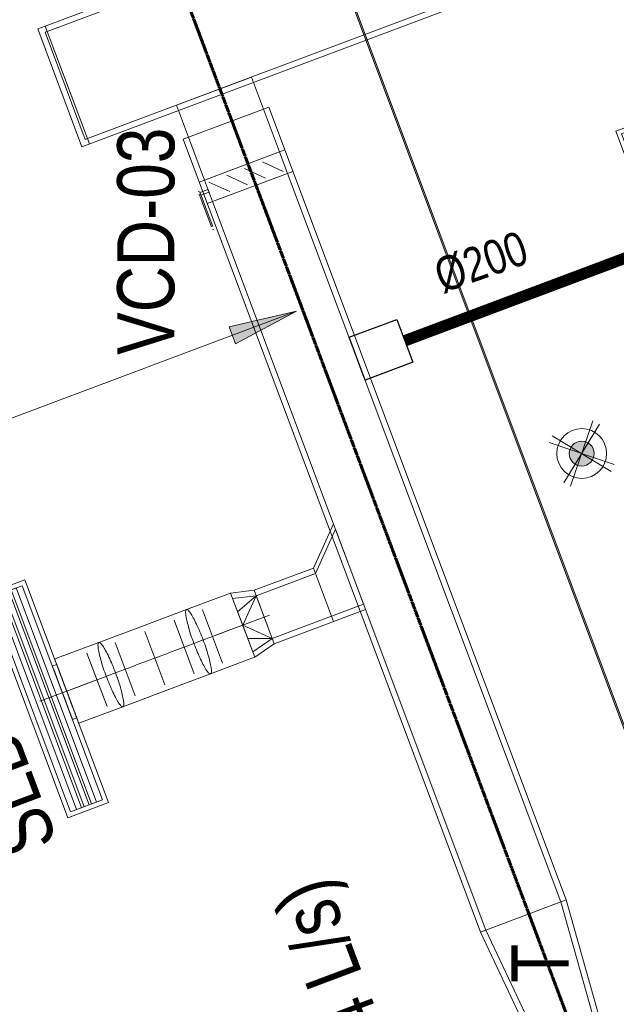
# Model space of a CAD drawing. Header units: millimetres. Extents: x -116878 to 389011, y -1241 to 103674.
# Tile 16 of 103: x 55164 to 57775, y 26896 to 31202. Entities that reach past the tile are written whole.
import ezdxf

# ---------------------------------------------------------------- set-up
doc = ezdxf.new("R2010")
doc.units = ezdxf.units.MM
doc.header["$MEASUREMENT"] = 0
doc.linetypes.add('DASHED', pattern=[0.75, 0.5, -0.25])
doc.layers.get('0').update_dxf_attribs({"color": 252})
for name, color, linetype, lineweight in [('& Lighting (Ceiling)', 160, 'Continuous', 15), ('A-DETL-GENF', 7, 'Continuous', 13), ('E Celing Lighting', 5, 'DASHED', 5), ('flooring 2', 252, 'Continuous', 0), ('G-ANNO-TEXT', 7, 'Continuous', 5), ('M-HVAC-CDFF', 7, 'Continuous', 5), ('M-HVAC-DUCT', 7, 'Continuous', 15), ('M-HVAC-DUCT-CNTR', 7, 'Continuous', 5), ('M-HVAC-DUCT-IDEN', 7, 'Continuous', 13), ('MEPTEK-SAD', 6, 'Continuous', 30), ('Pendant Light', 160, 'Continuous', 15)]:
    doc.layers.add(name, color=color, linetype=linetype, lineweight=lineweight)
doc.layers.add('E Floor Lighting', color=5, linetype='DASHED')
doc.styles.add('Arial_1', font='arial.ttf', dxfattribs={"width": 0.8, "height": 250})
doc.linetypes.add('ZIGZAG', pattern='A,0.0001,-0.2,[131,ltypeshp.shx,S=0.2,R=0,X=-0.2,Y=0],-0.4,[131,ltypeshp.shx,S=0.2,R=180,X=0.2,Y=0],-0.2', length=0.8001)

# ---------------------------------------------------------------- blocks, each defined once
blk = doc.blocks.new('zw$CED2')
at = {"layer": 'flooring 2', "transparency": 33554687}
h = blk.add_hatch(color=256, dxfattribs=at)
h.dxf.hatch_style = 1
h.paths.add_polyline_path([(-19583.2, -18086.6), (-17678.5, -17363.8, 0.437591), (-16499.9, -18639.6, 0.08215), (-16119.1, -18576.7), (-15183.3, -18196.7, 0.630086), (-14458.8, -16130.4), (-12041.2, -15224.5), (-10983.6, -14827.4), (-10838.5, -15210.1, 0.698607), (-9282, -22355.3), (-9282, -25507.4), (-15879.7, -27963.4)])
h.paths.add_polyline_path([(-19575.5, -18090.1), (-17685.2, -17372.7, 0.435223), (-16499.9, -18645.6, 0.082186), (-16117, -18582.3), (-15181.9, -18202.5, 0.62718), (-14447.9, -16132.8), (-12039.1, -15230.2), (-10987, -14835.1), (-10845.8, -15207.7, 0.697642), (-9288, -22360.6), (-9288, -25503.2), (-15876.2, -27955.7)], flags=16)
for points in [[(-19583.2, -18086.6), (-17678.5, -17363.8, 0.437591), (-16499.9, -18639.6, 0.08215), (-16119.1, -18576.7), (-15183.3, -18196.7, 0.630086), (-14458.8, -16130.4), (-12041.2, -15224.5), (-10983.6, -14827.4), (-10838.5, -15210.1, 0.698607), (-9282, -22355.3), (-9282, -25507.4), (-15879.7, -27963.4)], [(-19575.5, -18090.1), (-17685.2, -17372.7, 0.435223), (-16499.9, -18645.6, 0.082186), (-16117, -18582.3), (-15181.9, -18202.5, 0.62718), (-14447.9, -16132.8), (-12039.1, -15230.2), (-10987, -14835.1), (-10845.8, -15207.7, 0.697642), (-9288, -22360.6), (-9288, -25503.2), (-15876.2, -27955.7)]]:
    blk.add_lwpolyline(points, format="xyb", close=True, dxfattribs=at)
blk = doc.blocks.new('Light01')
at = {"layer": 'Pendant Light', "lineweight": 5}
h = blk.add_hatch(color=160, dxfattribs=at)
h.dxf.hatch_style = 1
edge = h.paths.add_edge_path()
edge.add_arc((660.41, 184.29), 4.97, 20.1178, 380.1178)
at = {"layer": 'Pendant Light', "transparency": 33554559}
h = blk.add_hatch(color=160, dxfattribs=at)
h.dxf.hatch_style = 1
edge = h.paths.add_edge_path()
edge.add_arc((660.41, 184.29), 4.97, -90, 270)
at = {"layer": 'Pendant Light', "color": 160, "lineweight": 5}
for points in [[(664.8, 197.3), (656.02, 171.29)], [(667.5, 196.05), (653.32, 172.54)], [(673.41, 179.9), (647.41, 188.69)], [(648.66, 191.38), (672.16, 177.21)]]:
    blk.add_lwpolyline(points, dxfattribs=at)
for radius in [9.94, 9.94, 4.97, 4.97]:
    blk.add_circle((660.41, 184.29), radius, dxfattribs=at)
blk = doc.blocks.new('ljbsdinfpn')
at = {"layer": 'E Celing Lighting', "xscale": -0.4320000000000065, "yscale": 0.4320000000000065, "zscale": 0.4320000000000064, "rotation": 90}
blk.add_blockref('Light01', (-23078.1, -803.19, 0), dxfattribs=at)
blk = doc.blocks.new('suygseg')
at = {"layer": 'Pendant Light', "xscale": -1, "rotation": 180}
blk.add_blockref('ljbsdinfpn', (36738.34, -1539.55, 0), dxfattribs=at)
blk = doc.blocks.new('*E500', base_point=(13518.83, 491.85, 0))
at = {"layer": '& Lighting (Ceiling)', "rotation": 359.9999999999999}
blk.add_blockref('suygseg', (0, 1181.58), dxfattribs=at)
blk = doc.blocks.new('V_SLBG WITH PLENUM _350 H_ - V_SLBG_1000X150-15715090-AIR CONDITIONING HVAC LAYOUT- PART PLAN - L4-ZONE  7')
at = {"layer": 'M-HVAC-CDFF', "color": 140, "true_color": 0x00bfff}
for p, q in [((579216.5, -9755.6), (579149.8, -9933.5)), ((579149.8, -9933.5), (579216.5, -9755.6)), ((580190.3, -10120.8), (579216.5, -9755.6)), ((579216.5, -9755.6), (580190.3, -10120.8)), ((579216.5, -9755.6), (579216.5, -9755.6)), ((579228.2, -9781.3), (579175.5, -9921.8)), ((579175.6, -9921.8), (579228.2, -9781.4)), ((579228.2, -9781.4), (579175.6, -9921.8)), ((579175.6, -9921.8), (579228.2, -9781.4)), ((579218.3, -9807.9), (579210.1, -9829.7)), ((579210.1, -9829.7), (579218.3, -9807.9)), ((580154.6, -10159), (579218.3, -9807.9)), ((579218.3, -9807.9), (580154.6, -10159)), ((579218.3, -9807.9), (579218.3, -9807.9)), ((580164.5, -10132.5), (579228.2, -9781.3)), ((579228.2, -9781.4), (579228.2, -9781.3)), ((579228.2, -9781.4), (580164.5, -10132.5)), ((580164.5, -10132.5), (579228.2, -9781.4)), ((579228.2, -9781.4), (580164.5, -10132.5)), ((579228.2, -9781.4), (579228.2, -9781.4)), ((579206, -9840.7), (579197.8, -9862.5)), ((579197.8, -9862.5), (579206, -9840.7)), ((580142.3, -10191.8), (579206, -9840.7)), ((579206, -9840.7), (580142.3, -10191.8)), ((579206, -9840.7), (579206, -9840.7)), ((579210.1, -9829.7), (580146.4, -10180.8)), ((580146.4, -10180.8), (579210.1, -9829.7)), ((579210.1, -9829.7), (579210.1, -9829.7)), ((579193.7, -9873.5), (579185.5, -9895.3)), ((579185.5, -9895.3), (579193.7, -9873.5)), ((579185.5, -9895.3), (580121.8, -10246.4)), ((580121.8, -10246.4), (579185.5, -9895.3)), ((579185.5, -9895.3), (579185.5, -9895.3)), ((580130, -10224.6), (579193.7, -9873.5)), ((579193.7, -9873.5), (580130, -10224.6)), ((579193.7, -9873.5), (579193.7, -9873.5)), ((579197.8, -9862.5), (580134.1, -10213.6)), ((580134.1, -10213.6), (579197.8, -9862.5)), ((579197.8, -9862.5), (579197.8, -9862.5)), ((579149.8, -9933.5), (580123.6, -10298.7)), ((580123.6, -10298.7), (579149.8, -9933.5)), ((579149.8, -9933.5), (579149.8, -9933.5)), ((579175.5, -9921.8), (580111.9, -10272.9)), ((579175.6, -9921.8), (579175.5, -9921.8)), ((580111.9, -10272.9), (579175.6, -9921.8)), ((579175.6, -9921.8), (580111.9, -10272.9)), ((580111.9, -10272.9), (579175.6, -9921.8)), ((579175.6, -9921.8), (579175.6, -9921.8)), ((579526.7, -10053.5), (579519.7, -10072.2)), ((579753.7, -10160), (579760.8, -10141.3)), ((580111.9, -10272.9), (580164.5, -10132.5)), ((580164.5, -10132.5), (580111.9, -10272.9)), ((580111.9, -10272.9), (580164.5, -10132.5)), ((580164.5, -10132.5), (580111.9, -10272.9)), ((580123.6, -10298.7), (580190.3, -10120.8)), ((580190.3, -10120.8), (580123.6, -10298.7)), ((580146.4, -10180.8), (580154.6, -10159)), ((580154.6, -10159), (580146.4, -10180.8)), ((580154.6, -10159), (580154.6, -10159)), ((580164.5, -10132.5), (580164.5, -10132.5)), ((580164.5, -10132.5), (580164.5, -10132.5)), ((580190.3, -10120.8), (580190.3, -10120.8)), ((580134.1, -10213.6), (580142.3, -10191.8)), ((580142.3, -10191.8), (580134.1, -10213.6)), ((580142.3, -10191.8), (580142.3, -10191.8)), ((580146.4, -10180.8), (580146.4, -10180.8)), ((580121.8, -10246.4), (580130, -10224.6)), ((580130, -10224.6), (580121.8, -10246.4)), ((580121.8, -10246.4), (580121.8, -10246.4)), ((580130, -10224.6), (580130, -10224.6)), ((580134.1, -10213.6), (580134.1, -10213.6)), ((580111.9, -10272.9), (580111.9, -10272.9)), ((580111.9, -10272.9), (580111.9, -10272.9)), ((580123.6, -10298.7), (580123.6, -10298.7))]:
    blk.add_line(p, q, dxfattribs=at)
for centre, start_param, end_param in [((579636.7, -10116.1), 0.000023, 3.141616), ((579636.7, -10116.1), 3.141616, 6.283208), ((579643.7, -10097.4), 3.141616, 6.283208), ((579643.7, -10097.4), 0.000023, 3.141616)]:
    blk.add_ellipse(centre, major_axis=(-117, 43.9), ratio=0.000049, start_param=start_param, end_param=end_param, dxfattribs=at)
blk = doc.blocks.new('V_Rectangular_Takeoff_Beveled - V_Beveled Takeoff-1483432-AIR CONDITIONING HVAC LAYOUT- PART PLAN - L4-ZONE  7')
at = {"layer": 'M-HVAC-DUCT', "color": 140, "true_color": 0x00bfff}
for p, q in [((150, 100), (0, 250)), ((0, 250), (0, 250)), ((0, -100), (0, 250)), ((150, 100), (150, 100)), ((150, -100), (150, 100)), ((150, -100), (0, -100)), ((0, -100), (0, -100)), ((150, -100), (150, -100))]:
    blk.add_line(p, q, dxfattribs=at)
blk = doc.blocks.new('V_Rectangular-Round_Transition - V_SAD-8821312-AIR CONDITIONING HVAC LAYOUT- PART PLAN - L4-ZONE  7')
at = {"layer": 'M-HVAC-DUCT', "color": 140, "true_color": 0x00bfff}
for p, q in [((0, 100), (100, 125)), ((100, 125), (0, 100)), ((0, 100), (100, 0)), ((0, 100), (100, 62.5)), ((0, 100), (0, 100)), ((0, -100), (0, 100)), ((100, 0), (100, 125)), ((100, 125), (100, 0)), ((0, -100), (100, 0)), ((100, 0), (100, -125)), ((100, -125), (100, 0)), ((0, -100), (100, -62.5)), ((0, -100), (100, -125)), ((100, -125), (0, -100)), ((0, -100), (0, -100))]:
    blk.add_line(p, q, dxfattribs=at)
blk = doc.blocks.new('V_Rectangular Endcap - V_Endcap-10279888-AIR CONDITIONING HVAC LAYOUT- PART PLAN - L4-ZONE  7')
at = {"layer": 'M-HVAC-DUCT', "color": 140, "true_color": 0x00bfff}
for p, q in [((0, 250), (0, 250)), ((0, -250), (0, 250)), ((0, 250), (10, 250)), ((10, 250), (10, -250)), ((10, 250), (10, 250)), ((0, -250), (0, -250)), ((10, -250), (0, -250)), ((10, -250), (10, -250))]:
    blk.add_line(p, q, dxfattribs=at)
blk = doc.blocks.new('V_Rectangular_Transition - V_Transition-9149822-AIR CONDITIONING HVAC LAYOUT- PART PLAN - L4-ZONE  7')
at = {"layer": 'M-HVAC-DUCT', "color": 140, "true_color": 0x00bfff}
for p, q in [((0, 175), (0, 175)), ((0, 175), (600, 125)), ((0, -175), (0, 175)), ((600, 125), (600, 125)), ((600, 125), (600, -125)), ((600, -125), (0, -175)), ((600, -125), (600, -125)), ((0, -175), (0, -175))]:
    blk.add_line(p, q, dxfattribs=at)
blk = doc.blocks.new('V_Rectangular_Takeoff_Beveled - V_Beveled Takeoff-17780010-AIR CONDITIONING HVAC LAYOUT- PART PLAN - L4-ZONE  7')
at = {"layer": 'M-HVAC-DUCT', "color": 140, "true_color": 0x00bfff}
for p, q in [((0, -175), (0, 175)), ((0, 175), (150, 175)), ((0, 175), (0, 175)), ((150, -175), (150, 175)), ((150, 175), (150, 175)), ((0, -175), (0, -175)), ((0, -175), (150, -175)), ((150, -175), (150, -175))]:
    blk.add_line(p, q, dxfattribs=at)
blk = doc.blocks.new('V_Volume Control Damper - V_VCD-4329851-AIR CONDITIONING HVAC LAYOUT- PART PLAN - L4-ZONE  7')
at = {"layer": 'A-DETL-GENF', "color": 140, "true_color": 0x00bfff}
for p, q in [((35.4, 160.4), (-35.4, 89.6)), ((35.4, 77), (-35.4, 6.3)), ((35.4, -6.3), (-35.4, -77)), ((35.4, -89.6), (-35.4, -160.4))]:
    blk.add_line(p, q, dxfattribs=at)
at = {"layer": 'M-HVAC-DUCT', "color": 140, "true_color": 0x00bfff}
for p, q in [((-165.1, 219.5), (-165.1, 213.1)), ((-152.4, 219.5), (-152.4, 219.5)), ((-152.4, 219.5), (0, 219.5)), ((0, 219.5), (0, 219.5)), ((12.7, 213.1), (12.7, 219.5)), ((0, 213.1), (-152.4, 213.1)), ((-152.4, 213.1), (-152.4, 213.1)), ((-50, 175), (-50, 175)), ((-50, -175), (-50, 175)), ((50, 175), (-50, 175)), ((-6.3, 213.1), (-6.3, 175)), ((-6.3, 213.1), (6.4, 213.1)), ((6.4, 213.1), (-6.3, 213.1)), ((-6.3, 175), (6.4, 175)), ((6.4, 175), (-6.3, 175)), ((0, 213.1), (0, 213.1)), ((6.4, 175), (6.4, 213.1)), ((50, 175), (50, -175)), ((50, 175), (50, 175)), ((-50, -175), (-50, -175)), ((-50, -175), (50, -175)), ((50, -175), (50, -175))]:
    blk.add_line(p, q, dxfattribs=at)

msp = doc.modelspace()

# ---------------------------------------------------------------- hatches: boundary and pattern name
at = {"layer": 'M-HVAC-DUCT-IDEN'}
msp.add_hatch(color=256, dxfattribs=at).paths.add_polyline_path([(56375.6, 29927.1), (56080.8, 29858.7), (56108.6, 29784.8)], flags=0)

# ---------------------------------------------------------------- linework, layer by layer
at = {"color": 244, "linetype": 'DASHED', "lineweight": 70, "ltscale": 0.6, "true_color": 0x991b1e}
msp.add_lwpolyline([(70394.5, 38555.1, -0.925711), (70396.8, 40187.1), (70394.5, 42190.5), (54123.6, 36013.3), (59399.4, 21932.5), (67804, 25227.5), (68958.9, 22338.8), (70465.4, 22887.8), (70546.9, 22858.9), (70554.6, 27248.3), (70394.5, 27247), (70396.9, 30343, -0.9334), (70394.5, 31976.5), (70394.5, 38555.1)], format="xyb", dxfattribs=at)
at = {"layer": 'M-HVAC-DUCT', "color": 140, "true_color": 0x00bfff}
for p, q in [((60689.9, 33204.4), (55276.1, 31173.8)), ((55284.8, 31150.4), (60698.7, 33181)), ((55436.4, 30646.6), (60883, 32689.5)), ((60874.2, 32712.9), (55460.4, 30682.3)), ((55276.1, 31173.8), (55243.3, 31161.5)), ((55469.2, 30658.8), (55276.1, 31173.8)), ((55436.4, 30646.6), (55243.3, 31161.5)), ((55879.8, 30679.4), (56254.4, 30819.8)), ((56230.9, 30811.1), (56301.2, 30623.8)), ((57554.7, 27352.9), (56254.4, 30819.8)), ((55879.8, 30679.4), (57180.2, 27212.4)), ((55973.5, 30500.9), (55903.2, 30688.1)), ((56324.6, 30632.6), (55950.1, 30492.1)), ((55985.2, 30398.5), (56359.7, 30538.9)), ((56336.3, 30530.2), (57531.3, 27344.1)), ((57203.6, 27221.2), (56008.6, 30407.2)), ((56537.4, 28997.3), (56449.7, 28804.2)), ((56449.7, 28804.2), (56189.7, 28706.7)), ((56198.5, 28683.3), (56458.4, 28780.8)), ((56449.7, 28804.2), (56537.4, 28570.1)), ((56074.9, 28690.4), (55894.1, 28622.5)), ((56087.3, 28695), (56074.9, 28690.4)), ((56189.7, 28706.7), (56087.3, 28695)), ((56192.6, 28414.1), (56087.3, 28695)), ((56192.6, 28414.1), (56087.3, 28695)), ((56277.5, 28472.6), (56189.7, 28706.7)), ((55894.1, 28622.5), (55702.4, 28550.6)), ((56051.3, 28387.8), (55963.5, 28621.9)), ((56022.9, 28510.7), (56257, 28598.5)), ((56528.7, 28593.6), (56268.7, 28496.1)), ((56277.5, 28472.6), (56677.9, 28622.8)), ((55702.4, 28550.6), (55510.7, 28478.7)), ((55928.1, 28341.6), (55840.3, 28575.7)), ((55799, 28293.1), (55711.2, 28527.2)), ((55510.7, 28478.7), (55329.9, 28410.9)), ((55669.9, 28244.7), (55582.1, 28478.8)), ((56277.5, 28472.6), (56192.6, 28414.1)), ((55546.7, 28198.5), (55458.9, 28432.6)), ((55329.9, 28410.9), (55317.5, 28406.3)), ((55999.5, 28341.7), (56180.3, 28409.5)), ((56180.3, 28409.5), (56192.6, 28414.1)), ((55807.8, 28269.7), (55999.5, 28341.7)), ((55253.1, 28221.9), (55487.2, 28309.7)), ((55616, 28197.8), (55807.8, 28269.7)), ((55435.2, 28130), (55616, 28197.8)), ((55422.8, 28125.4), (55435.2, 28130)), ((57180.2, 27212.4), (57554.7, 27352.9)), ((57554.7, 27352.9), (57718.6, 26773.5)), ((57180.2, 27212.4), (57437.7, 26668.2))]:
    msp.add_line(p, q, dxfattribs=at)
for start_param, end_param in [(0.000018, 3.141611), (3.141611, 6.283203)]:
    msp.add_ellipse((55370.2, 28265.8), major_axis=(-52.7, 140.5), ratio=0.000049, start_param=start_param, end_param=end_param, dxfattribs=at)
for points in [[(55894.1, 28622.5), (55892.3, 28621.9), (55890, 28617.3), (55890.4, 28601.3), (55894.7, 28577.1), (55902.5, 28546.5), (55913.3, 28511.5), (55926.4, 28474.4), (55940.9, 28437.9), (55955.8, 28404.4), (55970, 28376.2), (55982.7, 28355.3), (55993, 28342.9), (55997.7, 28341), (55999.5, 28341.7)], [(55999.5, 28341.7), (56001.3, 28342.3), (56003.5, 28346.9), (56003.2, 28362.9), (55998.9, 28387.1), (55991.1, 28417.7), (55980.3, 28452.7), (55967.2, 28489.8), (55952.7, 28526.3), (55937.8, 28559.8), (55923.5, 28588), (55910.9, 28609), (55900.6, 28621.3), (55895.9, 28623.2), (55894.1, 28622.5)], [(55510.7, 28478.7), (55508.9, 28478.1), (55506.6, 28473.5), (55507, 28457.5), (55511.2, 28433.3), (55519, 28402.7), (55529.8, 28367.6), (55542.9, 28330.6), (55557.4, 28294.1), (55572.3, 28260.6), (55586.6, 28232.4), (55599.3, 28211.4), (55609.5, 28199.1), (55614.3, 28197.2), (55616, 28197.8)], [(55616, 28197.8), (55617.8, 28198.5), (55620.1, 28203), (55619.7, 28219.1), (55615.5, 28243.2), (55607.7, 28273.9), (55596.9, 28308.9), (55583.8, 28345.9), (55569.3, 28382.4), (55554.4, 28415.9), (55540.1, 28444.1), (55527.4, 28465.1), (55517.2, 28477.5), (55512.4, 28479.4), (55510.7, 28478.7)]]:
    msp.add_open_spline(points, degree=3, dxfattribs=at)
at = {"layer": 'M-HVAC-DUCT-CNTR', "color": 140, "true_color": 0x00bfff}
msp.add_open_spline([(56140, 28554.6), (55883.4, 28458.3), (55626.8, 28362.1), (55370.2, 28265.8)], degree=3, dxfattribs=at)
at = {"layer": 'M-HVAC-DUCT-IDEN'}
for p, q in [((56375.6, 29927.1), (52559.8, 28495.9)), ((56375.6, 29927.1), (56080.8, 29858.7)), ((56108.6, 29784.8), (56375.6, 29927.1)), ((56080.8, 29858.7), (56108.6, 29784.8))]:
    msp.add_line(p, q, dxfattribs=at)
at = {"layer": 'MEPTEK-SAD', "linetype": 'ZIGZAG', "ltscale": 250, "const_width": 50}
msp.add_lwpolyline([(57818.5, 30161.5), (56849.3, 29798)], dxfattribs=at)
at = {"layer": 'MEPTEK-SAD'}
msp.add_lwpolyline([(56605.2, 29813.2), (56814.2, 29891.6), (56884.4, 29704.4), (56675.4, 29626)], close=True, dxfattribs=at)

# ---------------------------------------------------------------- block references
at = {"layer": 'E Floor Lighting', "xscale": 25.37496114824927, "yscale": 25.37496114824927, "zscale": 25.37496114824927, "rotation": 359.9736113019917}
msp.add_blockref('*E500', (56052.2, 23249.4, 0), dxfattribs=at)
at = {"layer": 'flooring 2'}
msp.add_blockref('zw$CED2', (75096.5, 52308.8), dxfattribs=at)
at = {"layer": 'M-HVAC-CDFF', "color": 140, "true_color": 0x00bfff}
for p, rotation in [((-315524.1, 473618, 0), 311.1081143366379), ((428848.7, -415124.3), 131.10811433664)]:
    msp.add_blockref('V_SLBG WITH PLENUM _350 H_ - V_SLBG_1000X150-15715090-AIR CONDITIONING HVAC LAYOUT- PART PLAN - L4-ZONE  7', p, dxfattribs=dict(at, rotation=rotation))
at = {"layer": 'M-HVAC-DUCT', "color": 140, "true_color": 0x00bfff}
for name, p, rotation in [('V_Rectangular Endcap - V_Endcap-10279888-AIR CONDITIONING HVAC LAYOUT- PART PLAN - L4-ZONE  7', (55372.6, 30916.3), 200.5599999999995), ('V_Volume Control Damper - V_VCD-4329851-AIR CONDITIONING HVAC LAYOUT- PART PLAN - L4-ZONE  7', (56154.9, 30515.5), 110.5600000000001), ('V_Rectangular-Round_Transition - V_SAD-8821312-AIR CONDITIONING HVAC LAYOUT- PART PLAN - L4-ZONE  7', (56233.6, 28589.7), 200.559999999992), ('V_Rectangular_Transition - V_Transition-9149822-AIR CONDITIONING HVAC LAYOUT- PART PLAN - L4-ZONE  7', (57367.5, 27282.6), 290.5600000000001)]:
    msp.add_blockref(name, p, dxfattribs=dict(at, rotation=rotation))
at = {"layer": 'M-HVAC-DUCT', "color": 140, "true_color": 0x00bfff, "extrusion": (0, 0, -1)}
for name, p, rotation in [('V_Rectangular_Takeoff_Beveled - V_Beveled Takeoff-17780010-AIR CONDITIONING HVAC LAYOUT- PART PLAN - L4-ZONE  7', (-56014.4, 30890), 249.4400000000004), ('V_Rectangular_Takeoff_Beveled - V_Beveled Takeoff-1483432-AIR CONDITIONING HVAC LAYOUT- PART PLAN - L4-ZONE  7', (-56634, 28739.9), 339.4400000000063)]:
    msp.add_blockref(name, p, dxfattribs=dict(at, rotation=rotation))

# ---------------------------------------------------------------- texts
at = {"layer": 'G-ANNO-TEXT', "insert": (55097.9, 27518.9), "char_height": 250, "width": 1385.316, "attachment_point": 1, "rotation": 110.5289, "style": 'Arial_1'}
msp.add_mtext('SLBG-01', dxfattribs=at)
at = {"layer": 'M-HVAC-DUCT-IDEN', "lineweight": 5, "char_height": 250, "attachment_point": 1, "style": 'Arial_1'}
for s, insert, width, rotation in [('VCD-03', (55591, 29736.4), 1199.324, 89.9961), ('BOD:3725 (254 L/s)', (57140.9, 25049.8), 3007.931, 110.56), ('T', (57315.7, 26990.3), 211.645, 89.9961)]:
    msp.add_mtext(s, dxfattribs=dict(at, insert=insert, width=width, rotation=rotation))
at = {"layer": 'MEPTEK-SAD', "insert": (56964.1, 30147.2), "char_height": 150, "width": 3007.931, "attachment_point": 1, "rotation": 19.2866, "style": 'Arial_1'}
msp.add_mtext('%%C200 ', dxfattribs=at)

doc.saveas('drawing.dxf')
